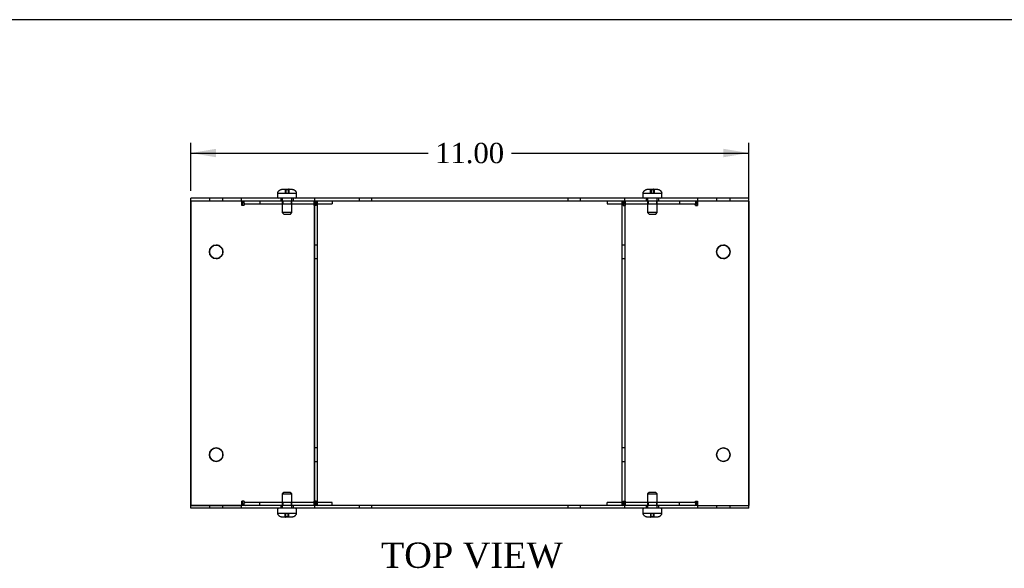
# Model space of a CAD drawing. Header units: inches. Extents: x 0.2 to 77.9, y -0.5 to 51.8.
# Tile 4 of 8: x 19.7 to 39.1, y 40.9 to 51.8. Entities that reach past the tile are written whole.
import ezdxf
from ezdxf.enums import TextEntityAlignment as Align
from ezdxf.lldxf.tags import DXFTag

# ---------------------------------------------------------------- set-up
doc = ezdxf.new("R2010")
doc.units = ezdxf.units.IN
doc.header["$MEASUREMENT"] = 0
for name, color, linetype in [('COM55579-3', 7, 'Continuous'), ('COM55580-3', 7, 'Continuous'), ('Default', 7, 'Continuous'), ('SCS19491', 7, 'Continuous')]:
    doc.layers.add(name, color=color, linetype=linetype)
doc.styles.add('SEACAD_Times_New_Roman', font='times.ttf')
tags = doc.linetypes.add('HIDDEN2', pattern=[0.1875, 0.125, -0.0625]).pattern_tags.tags
tags[6:7] = [DXFTag(74, 4), DXFTag(75, 0), DXFTag(340, '0'), DXFTag(46, 0.0), DXFTag(50, 0.0), DXFTag(44, 0.0), DXFTag(45, 0.0)]
tags[4:5] = [DXFTag(74, 4), DXFTag(75, 0), DXFTag(340, '0'), DXFTag(46, 0.0), DXFTag(50, 0.0), DXFTag(44, 0.0), DXFTag(45, 0.0)]
doc.dimstyles.new('HAMMOND_(STH_-_66x44)', dxfattribs={"dimtxt": 0.4, "dimasz": 0.5, "dimexe": 0.2, "dimexo": 0.2, "dimgap": 0.1, "dimtad": 0, "dimtih": 1, "dimtoh": 1, "dimzin": 0, "dimdsep": 46, "dimtxsty": 'SEACAD_Times_New_Roman', "dimblk1": '_SE_FILLED', "dimblk2": '_SE_FILLED', "dimsah": 1, "dimcen": 0.2, "dimadec": 0, "dimazin": 0, "dimtfac": 0.8, "dimtofl": 0, "dimtmove": 0, "dimatfit": 3, "dimfxl": 1, "dimtolj": 1, "dimtzin": 0, "dimarcsym": 0})

# ---------------------------------------------------------------- blocks, each defined once
blk = doc.blocks.new('SE1')
at = {"layer": 'COM55579-3', "color": 7, "linetype": 'Continuous'}
for p, q in [((23.023, 48.176), (23.023, 48.233)), ((24.023, 48.233), (23.023, 48.233)), ((24.015, 48.176), (23.023, 48.176)), ((25.466, 48.233), (24.023, 48.233)), ((24.023, 48.176), (24.023, 48.233)), ((25.46, 48.176), (24.029, 48.176)), ((31.58, 48.233), (25.466, 48.233)), ((25.466, 48.176), (25.466, 48.233)), ((31.58, 48.176), (25.466, 48.176)), ((33.023, 48.233), (31.58, 48.233)), ((31.58, 48.176), (31.58, 48.233)), ((33.019, 48.176), (31.585, 48.176)), ((34.023, 48.233), (33.023, 48.233)), ((33.023, 48.176), (33.023, 48.233)), ((34.023, 48.176), (33.034, 48.176)), ((34.023, 48.176), (34.023, 48.233)), ((23.023, 42.119), (23.023, 42.176)), ((24.012, 42.176), (23.023, 42.176)), ((24.023, 42.119), (24.023, 42.176)), ((25.461, 42.176), (24.027, 42.176)), ((31.58, 42.176), (25.466, 42.176)), ((25.466, 42.119), (25.466, 42.176)), ((31.58, 42.119), (31.58, 42.176)), ((33.014, 42.176), (31.589, 42.176)), ((33.023, 42.119), (33.023, 42.176)), ((34.023, 42.119), (34.023, 42.176)), ((24.023, 42.119), (23.023, 42.119)), ((25.466, 42.119), (24.023, 42.119)), ((31.58, 42.119), (25.466, 42.119)), ((33.023, 42.119), (31.58, 42.119)), ((34.023, 42.119), (33.023, 42.119))]:
    blk.add_line(p, q, dxfattribs=at)
at = {"layer": 'COM55579-3', "color": 7, "linetype": 'HIDDEN2'}
for p, q in [((23.39, 48.233), (23.39, 48.176)), ((23.656, 48.176), (23.656, 48.233)), ((24.797, 48.233), (24.797, 48.176)), ((25.047, 48.176), (25.047, 48.233)), ((26.341, 48.233), (26.341, 48.176)), ((26.591, 48.176), (26.591, 48.233)), ((30.455, 48.233), (30.455, 48.176)), ((30.705, 48.176), (30.705, 48.233)), ((32, 48.233), (32, 48.176)), ((32.25, 48.176), (32.25, 48.233)), ((33.39, 48.233), (33.39, 48.176)), ((33.656, 48.176), (33.656, 48.233)), ((23.39, 42.176), (23.39, 42.119)), ((23.656, 42.119), (23.656, 42.176)), ((24.796, 42.176), (24.796, 42.119)), ((25.046, 42.119), (25.046, 42.176)), ((26.341, 42.176), (26.341, 42.119)), ((26.591, 42.119), (26.591, 42.176)), ((30.455, 42.176), (30.455, 42.119)), ((30.705, 42.119), (30.705, 42.176)), ((31.999, 42.176), (31.999, 42.119)), ((32.249, 42.119), (32.249, 42.176)), ((33.39, 42.176), (33.39, 42.119)), ((33.656, 42.119), (33.656, 42.176))]:
    blk.add_line(p, q, dxfattribs=at)
at = {"layer": 'COM55580-3', "color": 7, "linetype": 'Continuous'}
for p, q in [((23.023, 48.176), (23.023, 48.176)), ((23.023, 48.176), (23.023, 42.176)), ((24.029, 48.176), (24.015, 48.176)), ((24.032, 48.176), (24.032, 48.09)), ((24.072, 48.176), (24.072, 48.171)), ((24.073, 48.171), (24.073, 48.176)), ((25.457, 48.176), (25.457, 48.09)), ((25.465, 48.176), (25.46, 48.176)), ((25.465, 48.176), (25.466, 48.176)), ((25.465, 42.176), (25.465, 48.176)), ((25.522, 42.176), (25.522, 48.176)), ((25.81, 48.176), (25.81, 48.119)), ((25.811, 48.176), (25.811, 48.119)), ((31.236, 48.176), (31.236, 48.119)), ((31.524, 48.176), (31.524, 42.176)), ((31.581, 48.176), (31.58, 48.176)), ((31.581, 48.176), (31.581, 42.176)), ((31.585, 48.176), (31.581, 48.176)), ((31.589, 48.176), (31.589, 48.09)), ((32.974, 48.176), (32.974, 48.171)), ((33.014, 48.176), (33.014, 48.09)), ((33.034, 48.176), (33.019, 48.176)), ((34.023, 48.176), (33.034, 48.176)), ((34.023, 42.176), (34.023, 48.176)), ((34.023, 48.176), (34.024, 48.176)), ((34.024, 48.176), (34.024, 42.176)), ((24.032, 48.09), (24.032, 48.09)), ((25.457, 48.09), (25.457, 48.09)), ((25.522, 48.119), (25.81, 48.119)), ((25.523, 42.233), (25.523, 48.119)), ((25.81, 48.119), (25.811, 48.119)), ((31.236, 48.119), (31.524, 48.119)), ((31.589, 48.09), (31.589, 48.09)), ((33.014, 48.09), (33.014, 48.09)), ((23.023, 42.176), (24.012, 42.176)), ((24.012, 42.176), (24.027, 42.176)), ((24.032, 42.262), (24.032, 42.176)), ((24.032, 42.262), (24.032, 42.262)), ((24.072, 42.181), (24.072, 42.176)), ((24.073, 42.176), (24.073, 42.181)), ((25.457, 42.262), (25.457, 42.262)), ((25.457, 42.262), (25.457, 42.176)), ((25.461, 42.176), (25.465, 42.176)), ((25.465, 42.176), (25.466, 42.176)), ((25.81, 42.233), (25.522, 42.233)), ((25.81, 42.176), (25.81, 42.233)), ((25.811, 42.233), (25.81, 42.233)), ((25.811, 42.176), (25.811, 42.233)), ((31.524, 42.233), (31.236, 42.233)), ((31.236, 42.176), (31.236, 42.233)), ((31.581, 42.176), (31.524, 42.176)), ((31.581, 42.176), (31.589, 42.176)), ((31.589, 42.262), (31.589, 42.176)), ((31.589, 42.262), (31.589, 42.262)), ((32.974, 42.181), (32.974, 42.176)), ((33.014, 42.262), (33.014, 42.262)), ((33.014, 42.262), (33.014, 42.176)), ((33.014, 42.176), (33.034, 42.176)), ((33.034, 42.176), (34.023, 42.176)), ((34.024, 42.176), (34.023, 42.176))]:
    blk.add_line(p, q, dxfattribs=at)
at = {"layer": 'COM55580-3', "color": 7, "linetype": 'HIDDEN2'}
for p, q in [((23.023, 42.176), (23.023, 48.176)), ((24.032, 48.09), (24.032, 48.176)), ((24.072, 48.171), (24.072, 48.09)), ((24.073, 48.09), (24.073, 48.171)), ((24.386, 48.176), (24.386, 48.119)), ((24.386, 48.176), (24.386, 48.119)), ((24.836, 48.176), (24.836, 48.119)), ((24.837, 48.176), (24.837, 48.119)), ((25.006, 48.119), (25.006, 48.176)), ((25.007, 48.119), (25.007, 48.176)), ((25.457, 48.09), (25.457, 48.176)), ((25.466, 42.176), (25.466, 48.176)), ((25.497, 48.176), (25.497, 48.09)), ((25.497, 48.09), (25.497, 48.176)), ((25.523, 48.119), (25.523, 48.176)), ((31.236, 48.176), (31.236, 48.119)), ((31.524, 48.176), (31.524, 42.176)), ((31.549, 48.176), (31.549, 48.09)), ((31.549, 48.176), (31.549, 48.09)), ((31.581, 48.176), (31.581, 42.176)), ((31.589, 48.176), (31.589, 48.09)), ((32.04, 48.176), (32.04, 48.119)), ((32.04, 48.176), (32.04, 48.119)), ((32.21, 48.119), (32.21, 48.176)), ((32.21, 48.119), (32.21, 48.176)), ((32.66, 48.176), (32.66, 48.119)), ((32.661, 48.176), (32.661, 48.119)), ((32.974, 48.176), (32.974, 48.09)), ((32.974, 48.171), (32.974, 48.09)), ((33.014, 48.176), (33.014, 48.09)), ((24.073, 48.09), (24.032, 48.09)), ((24.073, 48.09), (24.073, 48.09)), ((24.073, 48.09), (24.073, 48.09)), ((24.093, 48.119), (25.518, 48.119)), ((25.497, 48.09), (25.457, 48.09)), ((25.497, 48.09), (25.497, 48.09)), ((25.497, 48.09), (25.497, 48.09)), ((25.518, 48.119), (25.522, 48.119)), ((31.524, 48.119), (31.528, 48.119)), ((31.528, 48.119), (32.953, 48.119)), ((31.549, 48.09), (31.589, 48.09)), ((31.589, 48.09), (31.589, 48.09)), ((32.953, 48.119), (32.953, 48.119)), ((32.974, 48.09), (33.014, 48.09)), ((33.014, 48.09), (33.014, 48.09)), ((25.522, 47.309), (25.465, 47.309)), ((25.523, 47.309), (25.522, 47.309)), ((31.581, 47.309), (31.524, 47.309)), ((31.581, 47.309), (31.581, 47.309)), ((25.465, 47.043), (25.522, 47.043)), ((25.522, 47.043), (25.523, 47.043)), ((31.524, 47.043), (31.581, 47.043)), ((31.581, 47.043), (31.581, 47.043)), ((25.522, 43.309), (25.465, 43.309)), ((25.523, 43.309), (25.522, 43.309)), ((31.581, 43.309), (31.524, 43.309)), ((31.581, 43.309), (31.581, 43.309)), ((25.465, 43.043), (25.522, 43.043)), ((25.522, 43.043), (25.523, 43.043)), ((31.524, 43.043), (31.581, 43.043)), ((31.581, 43.043), (31.581, 43.043)), ((24.073, 42.262), (24.032, 42.262)), ((24.032, 42.176), (24.032, 42.262)), ((24.072, 42.262), (24.072, 42.181)), ((24.073, 42.181), (24.073, 42.262)), ((24.073, 42.262), (24.073, 42.262)), ((24.073, 42.262), (24.073, 42.262)), ((25.518, 42.233), (24.093, 42.233)), ((24.386, 42.176), (24.386, 42.233)), ((24.386, 42.176), (24.386, 42.233)), ((24.836, 42.233), (24.836, 42.176)), ((24.837, 42.233), (24.837, 42.176)), ((25.006, 42.176), (25.006, 42.233)), ((25.007, 42.176), (25.007, 42.233)), ((25.497, 42.262), (25.457, 42.262)), ((25.457, 42.176), (25.457, 42.262)), ((25.497, 42.262), (25.497, 42.176)), ((25.497, 42.176), (25.497, 42.262)), ((25.497, 42.262), (25.497, 42.262)), ((25.497, 42.262), (25.497, 42.262)), ((25.522, 42.233), (25.518, 42.233)), ((25.523, 42.176), (25.523, 42.233)), ((31.236, 42.176), (31.236, 42.233)), ((31.528, 42.233), (31.524, 42.233)), ((32.953, 42.233), (31.528, 42.233)), ((31.549, 42.262), (31.549, 42.176)), ((31.549, 42.262), (31.589, 42.262)), ((31.549, 42.262), (31.549, 42.176)), ((31.589, 42.262), (31.589, 42.176)), ((31.589, 42.262), (31.589, 42.262)), ((32.04, 42.233), (32.04, 42.176)), ((32.04, 42.233), (32.04, 42.176)), ((32.21, 42.176), (32.21, 42.233)), ((32.21, 42.176), (32.21, 42.233)), ((32.66, 42.176), (32.66, 42.233)), ((32.661, 42.176), (32.661, 42.233)), ((32.953, 42.233), (32.953, 42.233)), ((32.974, 42.262), (32.974, 42.181)), ((32.974, 42.262), (33.014, 42.262)), ((32.974, 42.262), (32.974, 42.176)), ((33.014, 42.262), (33.014, 42.262)), ((33.014, 42.262), (33.014, 42.176))]:
    blk.add_line(p, q, dxfattribs=at)
at = {"layer": 'COM55580-3', "color": 7, "linetype": 'Continuous'}
for centre in [(23.523, 47.176), (33.523, 47.176), (23.523, 43.176), (33.523, 43.176)]:
    blk.add_circle(centre, 0.133, dxfattribs=at)
for centre, start, end in [((23.523, 47.176), 90.0487, 269.9512), ((33.524, 47.176), 90.0531, 269.9472), ((23.523, 43.176), 90.0495, 269.9505), ((33.524, 43.176), 90.0494, 269.9505)]:
    blk.add_arc(centre, 0.133, start, end, dxfattribs=at)
at = {"layer": 'COM55580-3', "color": 7, "linetype": 'HIDDEN2'}
for centre, start, end in [((23.523, 47.176), 0, 90.0487), ((23.523, 47.176), 269.9512, 0), ((33.524, 47.176), 0, 90.0531), ((33.524, 47.176), 269.9472, 0), ((23.523, 43.176), 0, 90.0495), ((33.524, 43.176), 0, 90.0494), ((23.523, 43.176), 269.9505, 0), ((33.524, 43.176), 269.9505, 0)]:
    blk.add_arc(centre, 0.133, start, end, dxfattribs=at)
at = {"layer": 'COM55580-3', "color": 7, "linetype": 'Continuous'}
for centre, major_axis, start_param, end_param in [((24.093, 48.09), (0, -0.086), 3.141593, 4.712389), ((32.953, 48.09), (0, 0.086), 4.712389, 6.283185), ((32.953, 48.09), (0, -0.086), 2.796669, 3.141593), ((25.518, 48.09), (0, 0.086), 1.528001, 1.570796), ((31.528, 48.09), (0, -0.086), 1.570796, 1.613592), ((24.093, 42.262), (0, -0.086), 4.712389, 6.283185), ((25.518, 42.262), (0, 0.086), 1.570796, 1.613592), ((31.528, 42.262), (0, -0.086), 1.528001, 1.570796), ((32.953, 42.262), (0, 0.086), 3.141593, 4.712389), ((32.953, 42.262), (0, -0.086), 0, 0.344924)]:
    blk.add_ellipse(centre, major_axis=major_axis, ratio=0.707107, start_param=start_param, end_param=end_param, dxfattribs=at)
at = {"layer": 'COM55580-3', "color": 7, "linetype": 'HIDDEN2'}
for centre, major_axis, start_param, end_param in [((24.093, 48.09), (0, 0.086), 0, 1.570796), ((25.518, 48.09), (0, 0.086), 0, 1.528001), ((25.518, 48.09), (0, -0.086), 3.141593, 4.712389), ((31.528, 48.09), (0, -0.086), 1.613592, 3.141593), ((31.529, 48.09), (0, 0.086), 4.712389, 6.283185), ((32.953, 48.09), (0, -0.086), 1.570796, 2.796669), ((24.093, 48.09), (0, -0.029), 3.141593, 4.712389), ((24.093, 48.09), (0, 0.029), 0, 1.570796), ((25.518, 48.09), (0, 0.029), 0, 1.570796), ((25.518, 48.09), (0, -0.029), 3.141593, 4.712389), ((31.528, 48.09), (0, -0.029), 1.570796, 3.141593), ((31.529, 48.09), (0, 0.029), 4.712389, 6.283185), ((32.953, 48.09), (0, 0.029), 4.712389, 6.283185), ((32.953, 48.09), (0, -0.029), 1.570796, 3.141593), ((24.093, 42.262), (0, 0.086), 1.570796, 3.141593), ((24.093, 42.262), (0, -0.029), 4.712389, 6.283185), ((24.093, 42.262), (0, 0.029), 1.570796, 3.141593), ((25.518, 42.262), (0, -0.086), 4.712389, 6.283185), ((25.518, 42.262), (0, 0.086), 1.613592, 3.141593), ((25.518, 42.262), (0, 0.029), 1.570796, 3.141593), ((25.518, 42.262), (0, -0.029), 4.712389, 6.283185), ((31.528, 42.262), (0, -0.029), 0, 1.570796), ((31.528, 42.262), (0, -0.086), 0, 1.528001), ((31.529, 42.262), (0, 0.086), 3.141593, 4.712389), ((31.529, 42.262), (0, 0.029), 3.141593, 4.712389), ((32.953, 42.262), (0, 0.029), 3.141593, 4.712389), ((32.953, 42.262), (0, -0.029), 0, 1.570796), ((32.953, 42.262), (0, -0.086), 0.344924, 1.570796)]:
    blk.add_ellipse(centre, major_axis=major_axis, ratio=0.707107, start_param=start_param, end_param=end_param, dxfattribs=at)
at = {"layer": 'SCS19491', "color": 7, "linetype": 'Continuous'}
for p, q in [((24.829, 48.408), (24.9, 48.408)), ((24.901, 48.404), (24.961, 48.403)), ((24.955, 48.408), (24.953, 48.408)), ((24.958, 48.408), (24.955, 48.408)), ((24.955, 48.408), (24.955, 48.403)), ((24.96, 48.408), (24.958, 48.408)), ((24.958, 48.403), (24.958, 48.408)), ((24.96, 48.408), (25.014, 48.408)), ((24.961, 48.403), (24.96, 48.408)), ((32.032, 48.408), (32.094, 48.408)), ((32.094, 48.408), (32.104, 48.408)), ((32.095, 48.404), (32.155, 48.405)), ((32.149, 48.408), (32.147, 48.408)), ((32.152, 48.408), (32.149, 48.408)), ((32.149, 48.408), (32.149, 48.405)), ((32.154, 48.408), (32.152, 48.408)), ((32.152, 48.405), (32.152, 48.408)), ((32.154, 48.408), (32.218, 48.408)), ((32.155, 48.405), (32.154, 48.408)), ((24.734, 48.318), (24.734, 48.258)), ((24.735, 48.333), (24.738, 48.333)), ((25.108, 48.333), (25.106, 48.333)), ((25.109, 48.258), (25.109, 48.318)), ((31.938, 48.318), (31.938, 48.258)), ((31.939, 48.333), (31.941, 48.333)), ((32.311, 48.333), (32.309, 48.333)), ((32.313, 48.258), (32.313, 48.318)), ((24.733, 42.094), (24.733, 42.034)), ((24.737, 42.019), (24.735, 42.019)), ((24.883, 41.944), (24.828, 41.944)), ((24.941, 41.949), (24.881, 41.95)), ((24.881, 41.95), (24.883, 41.944)), ((24.883, 41.944), (24.885, 41.944)), ((24.885, 41.95), (24.885, 41.944)), ((24.885, 41.944), (24.887, 41.944)), ((24.887, 41.944), (24.887, 41.95)), ((24.887, 41.944), (24.89, 41.944)), ((25.014, 41.944), (24.942, 41.944)), ((25.105, 42.019), (25.107, 42.019)), ((25.108, 42.034), (25.108, 42.094)), ((31.937, 42.094), (31.937, 42.034)), ((31.941, 42.019), (31.938, 42.019)), ((32.086, 41.944), (32.032, 41.944)), ((32.145, 41.949), (32.085, 41.95)), ((32.085, 41.95), (32.086, 41.944)), ((32.086, 41.944), (32.088, 41.944)), ((32.088, 41.95), (32.088, 41.944)), ((32.088, 41.944), (32.091, 41.944)), ((32.091, 41.944), (32.091, 41.95)), ((32.091, 41.944), (32.093, 41.944)), ((32.217, 41.944), (32.146, 41.944)), ((32.308, 42.019), (32.311, 42.019)), ((32.312, 42.034), (32.312, 42.094))]:
    blk.add_line(p, q, dxfattribs=at)
at = {"layer": 'SCS19491', "color": 7, "linetype": 'HIDDEN2'}
for p, q in [((24.952, 48.404), (24.892, 48.405)), ((24.892, 48.333), (24.892, 48.405)), ((24.895, 48.333), (24.895, 48.408)), ((24.898, 48.408), (24.898, 48.333)), ((24.901, 48.333), (24.901, 48.404)), ((24.952, 48.333), (24.952, 48.404)), ((24.955, 48.403), (24.955, 48.333)), ((24.958, 48.333), (24.958, 48.403)), ((24.961, 48.333), (24.961, 48.403)), ((32.086, 48.403), (32.087, 48.408)), ((32.146, 48.404), (32.086, 48.403)), ((32.086, 48.333), (32.086, 48.403)), ((32.089, 48.333), (32.089, 48.408)), ((32.092, 48.408), (32.092, 48.333)), ((32.095, 48.404), (32.095, 48.405)), ((32.095, 48.333), (32.095, 48.404)), ((32.099, 48.333), (32.099, 48.408)), ((32.101, 48.408), (32.101, 48.333)), ((32.105, 48.404), (32.165, 48.403)), ((32.105, 48.333), (32.105, 48.404)), ((32.146, 48.333), (32.146, 48.404)), ((32.149, 48.405), (32.149, 48.333)), ((32.152, 48.333), (32.152, 48.405)), ((32.155, 48.333), (32.155, 48.405)), ((32.159, 48.408), (32.159, 48.333)), ((32.161, 48.333), (32.161, 48.408)), ((32.165, 48.403), (32.163, 48.408)), ((32.165, 48.333), (32.165, 48.403)), ((24.738, 48.333), (24.898, 48.333)), ((24.827, 48.233), (24.827, 47.951)), ((24.898, 48.333), (24.901, 48.333)), ((24.901, 48.333), (24.961, 48.333)), ((24.961, 48.333), (25.106, 48.333)), ((25.017, 47.951), (25.017, 48.233)), ((31.941, 48.333), (32.092, 48.333)), ((32.03, 48.233), (32.03, 47.951)), ((32.092, 48.333), (32.095, 48.333)), ((32.095, 48.333), (32.155, 48.333)), ((32.155, 48.333), (32.309, 48.333)), ((32.22, 47.951), (32.22, 48.233)), ((25.017, 47.951), (24.827, 47.951)), ((24.827, 47.951), (24.857, 47.921)), ((24.987, 47.921), (25.017, 47.951)), ((32.22, 47.951), (32.03, 47.951)), ((32.03, 47.951), (32.06, 47.921)), ((32.19, 47.921), (32.22, 47.951)), ((24.857, 47.921), (24.987, 47.921)), ((32.06, 47.921), (32.19, 47.921)), ((24.856, 42.432), (24.826, 42.402)), ((24.826, 42.402), (25.016, 42.402)), ((24.826, 42.402), (24.826, 42.119)), ((24.986, 42.432), (24.856, 42.432)), ((25.016, 42.402), (24.986, 42.432)), ((25.016, 42.119), (25.016, 42.402)), ((32.059, 42.432), (32.029, 42.402)), ((32.029, 42.402), (32.219, 42.402)), ((32.029, 42.402), (32.029, 42.119)), ((32.189, 42.432), (32.059, 42.432)), ((32.219, 42.402), (32.189, 42.432)), ((32.219, 42.119), (32.219, 42.402)), ((24.881, 42.019), (24.737, 42.019)), ((24.941, 42.019), (24.881, 42.019)), ((24.881, 42.019), (24.881, 41.95)), ((24.885, 42.019), (24.885, 41.95)), ((24.887, 41.95), (24.887, 42.019)), ((24.891, 42.019), (24.891, 41.949)), ((24.891, 41.949), (24.951, 41.948)), ((24.945, 42.019), (24.941, 42.019)), ((24.941, 42.019), (24.941, 41.949)), ((25.105, 42.019), (24.945, 42.019)), ((24.945, 41.944), (24.945, 42.019)), ((24.947, 42.019), (24.947, 41.944)), ((24.951, 42.019), (24.951, 41.948)), ((32.085, 42.019), (31.941, 42.019)), ((32.145, 42.019), (32.085, 42.019)), ((32.085, 42.019), (32.085, 41.95)), ((32.088, 42.019), (32.088, 41.95)), ((32.091, 41.95), (32.091, 42.019)), ((32.094, 42.019), (32.094, 41.949)), ((32.094, 41.949), (32.154, 41.948)), ((32.148, 42.019), (32.145, 42.019)), ((32.145, 42.019), (32.145, 41.949)), ((32.308, 42.019), (32.148, 42.019)), ((32.148, 41.944), (32.148, 42.019)), ((32.151, 42.019), (32.151, 41.944)), ((32.154, 42.019), (32.154, 41.948))]:
    blk.add_line(p, q, dxfattribs=at)
at = {"layer": 'SCS19491', "color": 7, "linetype": 'Continuous'}
for centre, radius, start, end in [((24.824, 48.318), 0.09, 170.4059, 180), ((24.759, 48.258), 0.025, 180, 270), ((25.084, 48.258), 0.025, 270, 0), ((25.019, 48.318), 0.09, 0, 9.5941), ((32.028, 48.318), 0.09, 170.4059, 180), ((31.963, 48.258), 0.025, 180, 270), ((32.288, 48.258), 0.025, 270, 0), ((32.223, 48.318), 0.09, 0, 9.5941), ((24.758, 42.094), 0.025, 90, 180), ((24.823, 42.034), 0.09, 180, 189.5941), ((25.083, 42.094), 0.025, 0, 90), ((25.018, 42.034), 0.09, 350.4059, 0), ((31.962, 42.094), 0.025, 90, 180), ((32.027, 42.034), 0.09, 180, 189.5941), ((32.287, 42.094), 0.025, 0, 90), ((32.222, 42.034), 0.09, 350.4059, 0)]:
    blk.add_arc(centre, radius, start, end, dxfattribs=at)
for points in [[(24.738, 48.333), (24.739, 48.339), (24.74, 48.344), (24.744, 48.354), (24.746, 48.359), (24.752, 48.368), (24.755, 48.372), (24.762, 48.38), (24.765, 48.384), (24.774, 48.391), (24.778, 48.394), (24.788, 48.399), (24.792, 48.401), (24.803, 48.405), (24.808, 48.406), (24.818, 48.408), (24.824, 48.408), (24.829, 48.408)], [(25.014, 48.408), (25.02, 48.408), (25.025, 48.408), (25.036, 48.406), (25.041, 48.405), (25.051, 48.401), (25.056, 48.399), (25.065, 48.394), (25.07, 48.391), (25.078, 48.384), (25.082, 48.38), (25.089, 48.372), (25.092, 48.368), (25.097, 48.359), (25.1, 48.354), (25.103, 48.344), (25.105, 48.339), (25.106, 48.333)], [(31.941, 48.333), (31.942, 48.339), (31.944, 48.344), (31.947, 48.354), (31.95, 48.359), (31.955, 48.368), (31.958, 48.372), (31.965, 48.38), (31.969, 48.384), (31.977, 48.391), (31.982, 48.394), (31.991, 48.399), (31.996, 48.401), (32.006, 48.405), (32.011, 48.406), (32.022, 48.408), (32.027, 48.408), (32.032, 48.408)], [(32.218, 48.408), (32.223, 48.408), (32.229, 48.408), (32.239, 48.406), (32.244, 48.405), (32.254, 48.401), (32.259, 48.399), (32.269, 48.394), (32.273, 48.391), (32.281, 48.384), (32.285, 48.38), (32.292, 48.372), (32.295, 48.368), (32.301, 48.359), (32.303, 48.354), (32.307, 48.344), (32.308, 48.339), (32.309, 48.333)], [(24.828, 41.944), (24.823, 41.944), (24.817, 41.945), (24.807, 41.947), (24.802, 41.948), (24.792, 41.951), (24.787, 41.954), (24.777, 41.959), (24.773, 41.962), (24.765, 41.968), (24.761, 41.972), (24.754, 41.98), (24.751, 41.985), (24.745, 41.994), (24.743, 41.999), (24.739, 42.009), (24.738, 42.014), (24.737, 42.019)], [(25.105, 42.019), (25.104, 42.014), (25.102, 42.009), (25.099, 41.999), (25.097, 41.994), (25.091, 41.985), (25.088, 41.98), (25.081, 41.972), (25.077, 41.969), (25.069, 41.962), (25.064, 41.959), (25.055, 41.954), (25.05, 41.951), (25.04, 41.948), (25.035, 41.946), (25.024, 41.945), (25.019, 41.944), (25.014, 41.944)], [(32.032, 41.944), (32.026, 41.944), (32.021, 41.945), (32.01, 41.947), (32.005, 41.948), (31.995, 41.951), (31.99, 41.954), (31.981, 41.959), (31.976, 41.962), (31.968, 41.968), (31.964, 41.972), (31.957, 41.98), (31.954, 41.985), (31.949, 41.994), (31.947, 41.999), (31.943, 42.009), (31.941, 42.014), (31.941, 42.019)], [(32.308, 42.019), (32.307, 42.014), (32.306, 42.009), (32.302, 41.999), (32.3, 41.994), (32.295, 41.985), (32.291, 41.98), (32.284, 41.972), (32.281, 41.969), (32.272, 41.962), (32.268, 41.959), (32.259, 41.954), (32.254, 41.951), (32.244, 41.948), (32.238, 41.946), (32.228, 41.945), (32.223, 41.944), (32.217, 41.944)]]:
    blk.add_open_spline(points, degree=3, knots=[0, 0, 0, 0, 0.125, 0.125, 0.25, 0.25, 0.375, 0.375, 0.5, 0.5, 0.625, 0.625, 0.75, 0.75, 0.875, 0.875, 1, 1, 1, 1], dxfattribs=at)
for points in [[(24.9, 48.408), (24.901, 48.408), (24.901, 48.407), (24.901, 48.404)], [(24.953, 48.408), (24.952, 48.408), (24.952, 48.407), (24.952, 48.404)], [(32.094, 48.408), (32.094, 48.408), (32.095, 48.407), (32.095, 48.404)], [(24.89, 41.944), (24.89, 41.944), (24.891, 41.946), (24.891, 41.949)], [(24.942, 41.944), (24.942, 41.944), (24.942, 41.946), (24.941, 41.949)], [(32.093, 41.944), (32.094, 41.944), (32.094, 41.946), (32.094, 41.949)], [(32.146, 41.944), (32.146, 41.944), (32.145, 41.946), (32.145, 41.949)]]:
    blk.add_open_spline(points, degree=3, dxfattribs=at)
at = {"layer": 'SCS19491', "color": 7, "linetype": 'HIDDEN2'}
blk.add_open_spline([(32.156, 48.408), (32.156, 48.408), (32.156, 48.407), (32.155, 48.404)], degree=3, dxfattribs=at)
blk = doc.blocks.new('DMBLK7501')
at = {"layer": 'Default', "linetype": 'Continuous', "transparency": 16777216}
for points in [[(23.523, 49.207), (23.023, 49.124), (23.523, 49.04)], [(33.523, 49.207), (33.523, 49.04), (34.023, 49.124)]]:
    blk.add_hatch(color=7, dxfattribs=at).paths.add_polyline_path(points)
at = {"layer": 'Default', "color": 7, "linetype": 'Continuous', "transparency": 16777216}
for p, q in [((23.023, 48.376), (23.023, 49.324)), ((34.023, 45.376), (34.023, 49.324)), ((23.023, 49.124), (27.701, 49.124)), ((29.346, 49.124), (34.023, 49.124))]:
    blk.add_line(p, q, dxfattribs=at)
at = {"layer": 'Default', "color": 7, "linetype": 'Continuous', "transparency": 16777216, "style": 'SEACAD_Times_New_Roman'}
blk.add_text('11.00', height=0.4, dxfattribs=at).set_placement((27.841, 49.324), align=Align.TOP_LEFT)
blk = doc.blocks.new('_SE_FILLED')
at = {"color": 0}
blk.add_line((0, 0), (-1, 0), dxfattribs=at)
blk.add_solid([(0, 0), (-1, -0.1665), (-1, 0.1665), (0, 0)], dxfattribs=at)
blk = doc.blocks.new('BORDER')
at = {"layer": 'Default', "color": 7, "linetype": 'Continuous'}
blk.add_line((0, 27.86), (-41.86, 27.86), dxfattribs=at)

msp = doc.modelspace()

# ---------------------------------------------------------------- block references
at = {"layer": 'Default', "color": 7, "xscale": 1.855, "yscale": 1.855, "zscale": 1.855}
msp.add_blockref('BORDER', (77.888, 0.072), dxfattribs=at)
at = {"layer": 'Default'}
msp.add_blockref('SE1', (0, 0), dxfattribs=at)

# ---------------------------------------------------------------- texts
at = {"layer": 'Default', "color": 7, "linetype": 'Continuous', "style": 'SEACAD_Times_New_Roman'}
msp.add_text('TOP VIEW', height=0.5, dxfattribs=at).set_placement((26.77, 41.444), align=Align.TOP_LEFT)

# ---------------------------------------------------------------- dimensions: what is measured, and where the dimension line sits
at = {"layer": 'Default', "color": 7, "linetype": 'Continuous'}
dim = msp.add_linear_dim(base=(34.023, 49.124), p1=(23.023, 48.176), p2=(34.023, 45.176), text='\\A1;<>', dimstyle='HAMMOND_(STH_-_66x44)', dxfattribs=at)
dim.commit()
dim.dimension.update_dxf_attribs({"geometry": 'DMBLK7501', "text_midpoint": (28.523, 49.124), "dimtype": 160})

doc.saveas('drawing.dxf')
